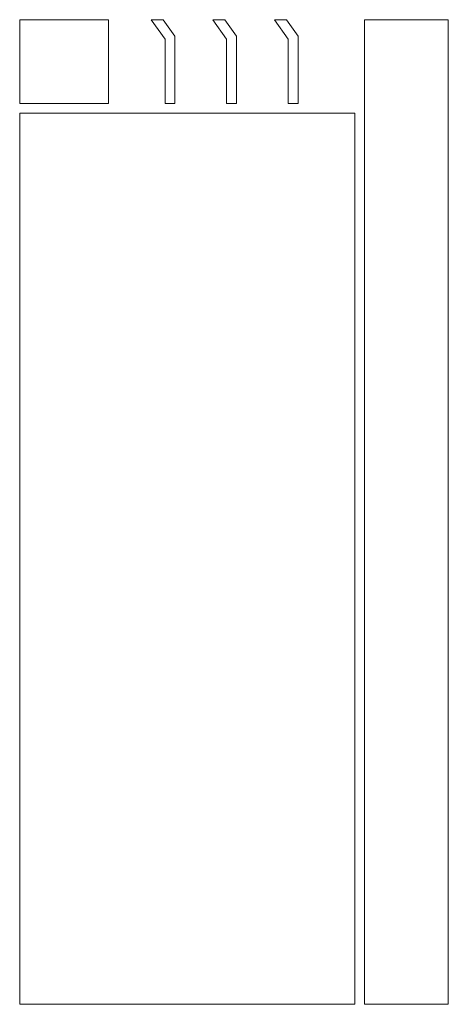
# Model space of a CAD drawing. Header units: millimetres. Extents: x 0 to 87, y 0 to 200.
import ezdxf

# ---------------------------------------------------------------- set-up
doc = ezdxf.new("R2010")
doc.units = ezdxf.units.MM

# ---------------------------------------------------------------- blocks, each defined once
blk = doc.blocks.new('RSen_56_ME_FB_SOg - strada - SH_jaga - standard-278600-left')
at = {"lineweight": 18}
for p, q in [((0, 200), (18, 200)), ((0, 183), (0, 200)), ((18, 183), (18, 200)), ((29.15, 200), (26.71, 200)), ((26.71, 200), (29.5, 196.02)), ((31.5, 196.65), (29.15, 200)), ((41.65, 200), (39.21, 200)), ((39.21, 200), (42, 196.02)), ((44, 196.65), (41.65, 200)), ((54.15, 200), (51.71, 200)), ((51.71, 200), (54.5, 196.02)), ((56.5, 196.65), (54.15, 200)), ((70, 200), (87, 200)), ((70, 200), (70, 0)), ((87, 0), (87, 200)), ((29.5, 196.02), (29.5, 183)), ((31.5, 183), (31.5, 196.65)), ((42, 196.02), (42, 183)), ((44, 183), (44, 196.65)), ((54.5, 196.02), (54.5, 183)), ((56.5, 183), (56.5, 196.65)), ((0, 183), (18, 183)), ((29.5, 183), (31.5, 183)), ((42, 183), (44, 183)), ((54.5, 183), (56.5, 183)), ((68, 181), (0, 181)), ((0, 0), (0, 181)), ((68, 0), (68, 181)), ((68, 0), (0, 0)), ((87, 0), (70, 0))]:
    blk.add_line(p, q, dxfattribs=at)

msp = doc.modelspace()

# ---------------------------------------------------------------- block references
at = {"lineweight": 18}
msp.add_blockref('RSen_56_ME_FB_SOg - strada - SH_jaga - standard-278600-left', (0, 0), dxfattribs=at)

doc.saveas('drawing.dxf')
